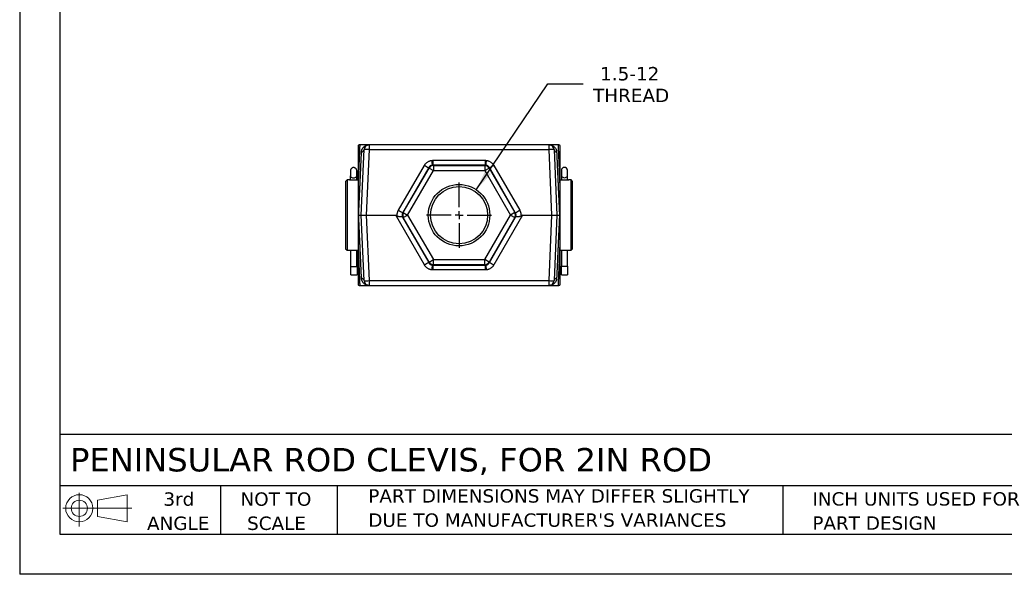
# Model space of a CAD drawing. Header units: inches. Extents: x 0 to 44, y 0 to 34.
# Tile 1 of 9: x 0 to 24.5, y 0 to 13.8. Entities that reach past the tile are written whole.
import ezdxf

# ---------------------------------------------------------------- set-up
doc = ezdxf.new("R2010")
doc.units = ezdxf.units.IN
doc.header["$LTSCALE"] = 4
doc.header["$MEASUREMENT"] = 0
doc.linetypes.add('SLD-Center', pattern=[0.75, 0.6, -0.05, 0.05, -0.05])
doc.linetypes.add('SLD-Solid', pattern=[0])
doc.layers.add('CENTER', color=40, linetype='SLD-Center')
doc.layers.add('SLD-DEFPOINTS', color=7, linetype='Continuous')
doc.layers.add('DIMENSIONS', color=140, linetype='SLD-Solid', lineweight=25)
doc.layers.add('TEXT', color=140, linetype='SLD-Solid', lineweight=25)
doc.styles.add('SLDTEXTSTYLE0', font='VERDANA.TTF')
doc.dimstyles.new('SLDDIMSTYLE4', dxfattribs={"dimtxt": 0.339844, "dimasz": 0.52, "dimexe": 0, "dimexo": 0.0625, "dimgap": 0.084961, "dimtad": 0, "dimtih": 1, "dimtoh": 1, "dimrnd": 1e-09, "dimzin": 12, "dimdsep": 46, "dimtxsty": 'SLDTEXTSTYLE0', "dimsah": 1, "dimcen": 0, "dimadec": 0, "dimazin": 3, "dimtfac": 1, "dimtofl": 0, "dimtmove": 0, "dimatfit": 3, "dimfxl": 0, "dimfrac": 2, "dimtolj": 1, "dimtzin": 12, "dimarcsym": 0})

# ---------------------------------------------------------------- blocks, each defined once
blk = doc.blocks.new('Block11')
at = {"color": 7, "linetype": 'SLD-Solid', "lineweight": 18}
for p, q in [((0.408, 0.836), (0.408, 0)), ((0.863, 0.656), (1.602, 0.792)), ((1.602, 0.792), (1.602, 0.115)), ((0.863, 0.251), (0.863, 0.656)), ((0, 0.454), (1.712, 0.454)), ((0.863, 0.251), (1.602, 0.115))]:
    blk.add_line(p, q, dxfattribs=at)
for radius in [0.339, 0.202]:
    blk.add_circle((0.408, 0.454), radius, dxfattribs=at)
blk = doc.blocks.new('Block12')
at = {"layer": 'SLD-DEFPOINTS'}
blk.add_blockref('Block11', (0, 0), dxfattribs=at)
blk = doc.blocks.new('SW_NOTE_0_2')
at = {"layer": 'TEXT', "color": 0, "char_height": 0.33333, "attachment_point": 1, "style": 'SLDTEXTSTYLE0'}
for s, insert in [('PART DIMENSIONS MAY DIFFER SLIGHTLY ', (0, 0.423)), ("DUE TO MANUFACTURER'S VARIANCES", (0, -0.179))]:
    blk.add_mtext(s, dxfattribs=dict(at, insert=insert))
blk = doc.blocks.new('SW_NOTE_0_3')
at = {"layer": 'TEXT', "color": 0, "char_height": 0.3333, "attachment_point": 2, "style": 'SLDTEXTSTYLE0'}
for s, insert in [('NOT TO', (0.828, 0.423)), ('SCALE', (0.843, -0.179))]:
    blk.add_mtext(s, dxfattribs=dict(at, insert=insert))
blk = doc.blocks.new('SW_NOTE_0_4')
at = {"layer": 'TEXT', "color": 0, "char_height": 0.3333, "attachment_point": 2, "style": 'SLDTEXTSTYLE0'}
for s, insert in [('3rd', (0.365, 0.423)), ('ANGLE', (0.349, -0.179))]:
    blk.add_mtext(s, dxfattribs=dict(at, insert=insert))
blk = doc.blocks.new('SW_NOTE_0_5')
at = {"layer": 'TEXT', "color": 0, "char_height": 0.33333, "attachment_point": 1, "style": 'SLDTEXTSTYLE0'}
for s, insert in [('INCH UNITS USED FOR ', (0, 0.423)), ('PART DESIGN', (0, -0.179))]:
    blk.add_mtext(s, dxfattribs=dict(at, insert=insert))
blk = doc.blocks.new('_D_8')
at = {"layer": 'DIMENSIONS'}
for p, q in [((11.37, 9.576), (13.152, 12.207)), ((13.152, 12.207), (14.027, 12.207))]:
    blk.add_line(p, q, dxfattribs=at)
blk.add_solid([(11.37, 9.576), (11.728, 9.962), (11.595, 10.051)], dxfattribs=at)
at = {"layer": 'DIMENSIONS', "char_height": 0.3333, "attachment_point": 1, "style": 'SLDTEXTSTYLE0'}
for s, insert in [('1.5-12', (14.452, 12.63)), ('THREAD', (14.277, 12.09))]:
    blk.add_mtext(s, dxfattribs=dict(at, insert=insert))
blk = doc.blocks.new('SW_CENTERMARKSYMBOL_1')
at = {"layer": 'CENTER', "color": 0}
for p, q in [((0, 0.2), (0, 0.81095)), ((-0.2, 0), (-0.81095, 0)), ((0, 0), (-0.1, 0)), ((0, 0), (0, 0.1)), ((0, 0), (0, -0.1)), ((0, 0), (0.1, 0)), ((0.2, 0), (0.81095, 0)), ((0, -0.2), (0, -0.81095))]:
    blk.add_line(p, q, dxfattribs=at)

msp = doc.modelspace()

# ---------------------------------------------------------------- linework, layer by layer
at = {"color": 7, "linetype": 'SLD-Solid'}
for p in [(0, 34), (44, 0)]:
    msp.add_line(p, (0, 0), dxfattribs=at)
for p, q in [((8.699, 10.692), (8.467, 10.692)), ((8.503, 8.942), (8.574, 10.573)), ((8.699, 10.573), (8.628, 8.942)), ((8.699, 10.692), (8.699, 10.573)), ((13.182, 10.692), (8.699, 10.692)), ((8.699, 10.573), (13.182, 10.573)), ((13.414, 10.692), (13.182, 10.692)), ((13.182, 10.573), (13.182, 10.692)), ((13.253, 8.942), (13.182, 10.573)), ((13.307, 10.573), (13.378, 8.942)), ((10.294, 10.188), (10.294, 10.307)), ((10.294, 10.307), (11.587, 10.307)), ((11.587, 10.307), (11.587, 10.188)), ((9.431, 9.062), (10.077, 10.182)), ((10.185, 10.125), (9.539, 9.005)), ((9.552, 9.005), (10.192, 10.113)), ((10.185, 10.125), (10.192, 10.113)), ((10.192, 10.113), (10.3, 10.051)), ((10.294, 10.188), (10.3, 10.176)), ((11.587, 10.188), (10.294, 10.188)), ((10.3, 10.176), (10.3, 10.051)), ((10.3, 10.176), (11.58, 10.176)), ((11.587, 10.188), (11.58, 10.176)), ((11.58, 10.176), (11.58, 10.051)), ((11.58, 10.051), (11.689, 10.113)), ((11.689, 10.113), (11.696, 10.125)), ((11.689, 10.113), (12.329, 9.005)), ((12.341, 9.005), (11.696, 10.125)), ((11.804, 10.182), (12.45, 9.062)), ((13.487, 10.058), (13.487, 9.926)), ((13.643, 9.926), (13.643, 10.058)), ((8.152, 9.817), (8.112, 9.777)), ((8.212, 9.817), (8.152, 9.817)), ((8.152, 9.817), (8.152, 8.067)), ((8.395, 9.921), (8.392, 9.921)), ((8.425, 9.817), (8.419, 9.817)), ((9.66, 8.942), (10.3, 10.051)), ((10.3, 10.051), (11.58, 10.051)), ((11.58, 10.051), (12.22, 8.942)), ((13.462, 9.817), (13.456, 9.817)), ((13.487, 9.926), (13.487, 9.815)), ((13.643, 9.815), (13.643, 9.926)), ((13.728, 9.817), (13.669, 9.817)), ((13.768, 9.777), (13.728, 9.817)), ((13.728, 8.067), (13.728, 9.817)), ((8.112, 9.777), (8.112, 8.107)), ((8.425, 9.683), (8.425, 8.201)), ((13.456, 8.201), (13.456, 9.683)), ((13.768, 8.942), (13.768, 9.777)), ((8.574, 7.312), (8.503, 8.942)), ((8.503, 8.942), (8.628, 8.942)), ((8.628, 8.942), (9.362, 8.942)), ((8.628, 8.942), (8.699, 7.312)), ((10.077, 7.702), (9.362, 8.942)), ((9.535, 8.888), (10.185, 7.759)), ((9.54, 8.88), (9.535, 8.888)), ((9.539, 9.005), (9.552, 9.005)), ((9.54, 8.88), (9.552, 8.88)), ((9.552, 9.005), (9.66, 8.942)), ((9.552, 8.88), (9.66, 8.942)), ((10.192, 7.771), (9.552, 8.88)), ((9.66, 8.942), (10.3, 7.834)), ((11.58, 7.834), (12.22, 8.942)), ((12.329, 8.88), (11.689, 7.771)), ((11.696, 7.759), (12.346, 8.888)), ((12.519, 8.942), (11.804, 7.702)), ((12.329, 9.005), (12.22, 8.942)), ((12.22, 8.942), (12.329, 8.88)), ((12.341, 9.005), (12.329, 9.005)), ((12.329, 8.88), (12.341, 8.88)), ((12.346, 8.888), (12.341, 8.88)), ((12.519, 8.942), (13.253, 8.942)), ((13.182, 7.312), (13.253, 8.942)), ((13.253, 8.942), (13.378, 8.942)), ((13.378, 8.942), (13.307, 7.312)), ((13.768, 8.107), (13.768, 8.942)), ((8.112, 8.107), (8.152, 8.067)), ((13.728, 8.067), (13.768, 8.107)), ((8.152, 8.067), (8.212, 8.067)), ((8.237, 8.07), (8.237, 7.667)), ((8.393, 7.667), (8.393, 8.07)), ((8.393, 8.006), (8.394, 8.006)), ((8.394, 8.006), (8.4, 7.455)), ((8.419, 8.067), (8.425, 8.067)), ((13.487, 8.07), (13.487, 7.672)), ((13.643, 7.672), (13.643, 8.07)), ((13.673, 8.067), (13.728, 8.067)), ((8.244, 7.455), (8.242, 7.667)), ((10.185, 7.759), (10.192, 7.771)), ((10.192, 7.771), (10.3, 7.834)), ((10.294, 7.697), (10.3, 7.709)), ((10.294, 7.697), (11.587, 7.697)), ((10.294, 7.577), (10.294, 7.697)), ((10.3, 7.834), (11.58, 7.834)), ((10.3, 7.709), (10.3, 7.834)), ((11.58, 7.709), (10.3, 7.709)), ((11.58, 7.709), (11.58, 7.834)), ((11.689, 7.771), (11.58, 7.834)), ((11.587, 7.697), (11.58, 7.709)), ((11.587, 7.697), (11.587, 7.577)), ((11.696, 7.759), (11.689, 7.771)), ((13.487, 7.459), (13.487, 7.672)), ((13.643, 7.672), (13.643, 7.459)), ((8.244, 7.455), (8.4, 7.455)), ((11.587, 7.577), (10.294, 7.577)), ((13.487, 7.459), (13.643, 7.459)), ((8.467, 7.192), (8.699, 7.192)), ((8.699, 7.312), (13.182, 7.312)), ((8.699, 7.312), (8.699, 7.192)), ((8.699, 7.192), (13.182, 7.192)), ((13.182, 7.192), (13.182, 7.312)), ((13.182, 7.192), (13.414, 7.192))]:
    msp.add_line(p, q)
at = {"flags": 128}
for points in [[(8.392, 9.921), (8.391, 9.94), (8.391, 9.961), (8.391, 9.984), (8.391, 10.006), (8.392, 10.025), (8.392, 10.04), (8.393, 10.05), (8.393, 10.053), (8.394, 10.05), (8.395, 10.04), (8.395, 10.025), (8.396, 10.006), (8.396, 9.984), (8.396, 9.961), (8.395, 9.94), (8.395, 9.921)], [(8.236, 9.921), (8.24, 9.905), (8.251, 9.891), (8.268, 9.88), (8.289, 9.873), (8.312, 9.871), (8.335, 9.873), (8.357, 9.88), (8.374, 9.891), (8.386, 9.905), (8.392, 9.921)], [(13.487, 9.926), (13.492, 9.91), (13.504, 9.896), (13.521, 9.885), (13.542, 9.878), (13.565, 9.875), (13.589, 9.878), (13.61, 9.885), (13.627, 9.896), (13.638, 9.91), (13.643, 9.926)]]:
    msp.add_lwpolyline(points, dxfattribs=at)
for radius in [0.766, 0.711]:
    msp.add_circle((10.94, 8.942), radius)
for centre, radius, start, end in [((8.515, 10.578), 0.0594, 266.7652, 354.5112), ((8.699, 10.567), 0.125, 90, 177.5), ((8.637, 9.855), 0.72, 85.0251, 94.9749), ((13.182, 10.567), 0.125, 2.5, 90), ((13.244, 9.855), 0.72, 85.0251, 94.9749), ((13.366, 10.578), 0.0594, 185.4888, 273.2348), ((14.537, 10.982), 4.337, 188.9905, 190.5704), ((7.344, 10.982), 4.337, 349.4296, 351.0095), ((10.522, 10.895), 0.84, 238.0368, 246.387), ((10.3, 10.051), 0.125, 90.0107, 149.9893), ((11.58, 10.051), 0.125, 30.0107, 89.9893), ((11.359, 10.895), 0.84, 293.613, 301.9632), ((13.565, 10.053), 0.0781, 3.6694, 176.3306), ((10.156, 9.973), 1.921, 177.917, 181.5621), ((3.588, 9.803), 4.65, 0.1448, 1.4553), ((3.948, 9.806), 4.445, 0.1132, 1.4855), ((13.054, 9.803), 4.66, 178.5462, 179.856), ((9.876, 9.775), 0.84, 238.0368, 246.387), ((9.661, 8.942), 0.125, 150.0107, 209.9893), ((12.22, 8.942), 0.125, 330.0107, 29.9893), ((12.005, 9.775), 0.84, 293.613, 301.9632), ((15.284, 8.079), 6.89, 180.0742, 180.6082), ((8.316, 49.765), 42.099, 269.8927, 270.1048), ((10.522, 6.989), 0.84, 113.613, 121.9632), ((10.3, 7.834), 0.125, 210.0107, 269.9893), ((14.537, 6.903), 4.337, 169.4296, 171.0095), ((11.58, 7.834), 0.125, 270.0107, 329.9893), ((7.344, 6.903), 4.337, 8.9905, 10.5704), ((11.359, 6.989), 0.84, 58.0368, 66.387), ((13.565, 49.856), 42.185, 269.8941, 270.1059), ((8.515, 7.306), 0.0594, 5.4888, 93.2348), ((13.366, 7.306), 0.0594, 86.7652, 174.5112), ((8.637, 8.029), 0.72, 265.0251, 274.9749), ((8.699, 7.317), 0.125, 182.5, 270), ((13.244, 8.029), 0.72, 265.0251, 274.9749), ((13.182, 7.317), 0.125, 270, 357.5)]:
    msp.add_arc(centre, radius, start, end)
for centre, major_axis, start_param, end_param in [((10.185, 7.509), (-0.828, 1.431), 6.070481, 6.239487), ((11.696, 7.509), (0.828, 1.431), 0.043698, 0.212704)]:
    msp.add_ellipse(centre, major_axis=major_axis, ratio=0.075562, start_param=start_param, end_param=end_param)
for points, knots in [([(8.468, 10.692), (8.46, 10.691), (8.448, 10.69), (8.434, 10.683), (8.428, 10.678), (8.424, 10.675)], [0, 0, 0, 0, 0.479917, 0.737305, 1, 1, 1, 1]), ([(8.467, 10.692), (8.467, 10.692), (8.467, 10.692), (8.467, 10.691), (8.467, 10.69), (8.467, 10.689), (8.467, 10.687), (8.467, 10.685), (8.467, 10.683), (8.467, 10.68), (8.467, 10.676), (8.466, 10.673), (8.466, 10.668), (8.466, 10.664), (8.466, 10.659), (8.466, 10.653), (8.465, 10.648), (8.465, 10.641), (8.465, 10.635), (8.465, 10.628), (8.464, 10.62), (8.464, 10.612), (8.464, 10.604), (8.463, 10.596), (8.463, 10.586), (8.462, 10.577), (8.462, 10.567), (8.462, 10.557), (8.461, 10.546), (8.461, 10.535), (8.46, 10.523), (8.46, 10.512), (8.459, 10.499), (8.459, 10.487), (8.458, 10.473), (8.458, 10.46), (8.457, 10.446), (8.456, 10.432), (8.456, 10.417), (8.455, 10.402), (8.454, 10.386), (8.454, 10.367), (8.453, 10.345), (8.452, 10.319), (8.45, 10.291), (8.449, 10.262), (8.448, 10.232), (8.447, 10.201), (8.445, 10.168), (8.444, 10.135), (8.442, 10.1), (8.441, 10.064), (8.439, 10.026), (8.438, 9.988), (8.436, 9.948), (8.434, 9.907), (8.432, 9.864), (8.431, 9.821), (8.429, 9.776), (8.427, 9.73), (8.425, 9.699), (8.425, 9.683)], [0, 0, 0, 0, 0.01315, 0.026322, 0.039517, 0.052734, 0.065973, 0.079235, 0.092519, 0.105825, 0.119154, 0.132505, 0.145879, 0.159275, 0.172694, 0.186135, 0.199598, 0.213084, 0.226592, 0.240122, 0.253676, 0.267251, 0.280849, 0.294469, 0.308112, 0.321778, 0.335465, 0.349176, 0.362909, 0.376664, 0.390442, 0.404242, 0.418065, 0.43191, 0.445778, 0.459668, 0.473581, 0.487516, 0.501474, 0.515454, 0.529457, 0.543483, 0.565145, 0.587069, 0.609257, 0.631707, 0.65442, 0.677395, 0.700634, 0.724135, 0.747899, 0.771926, 0.796216, 0.820769, 0.845585, 0.870663, 0.896005, 0.921609, 0.947476, 0.973607, 1, 1, 1, 1]), ([(8.425, 10.674), (8.425, 10.675), (8.425, 10.676), (8.425, 10.668), (8.425, 10.65), (8.425, 10.619), (8.425, 10.578), (8.425, 10.526), (8.425, 10.463), (8.425, 10.391), (8.425, 10.308), (8.425, 10.217), (8.425, 10.109), (8.425, 9.983), (8.425, 9.839), (8.425, 9.735), (8.425, 9.683)], [0, 0, 0, 0, 0.017151, 0.088991, 0.160831, 0.23267, 0.30452, 0.376369, 0.447988, 0.51985, 0.591711, 0.663577, 0.735442, 0.823552, 0.911894, 1, 1, 1, 1]), ([(8.512, 10.519), (8.512, 10.522), (8.512, 10.527), (8.513, 10.535), (8.514, 10.543), (8.516, 10.551), (8.518, 10.558), (8.52, 10.566), (8.523, 10.574), (8.526, 10.581), (8.529, 10.588), (8.537, 10.604), (8.553, 10.626), (8.577, 10.65), (8.605, 10.669), (8.63, 10.68), (8.651, 10.686), (8.666, 10.69), (8.682, 10.692), (8.693, 10.692), (8.699, 10.692)], [0, 0, 0, 0, 0.022712, 0.045914, 0.069617, 0.093825, 0.118546, 0.143787, 0.169552, 0.195849, 0.222681, 0.250054, 0.368978, 0.500393, 0.617176, 0.749988, 0.808791, 0.874773, 0.926912, 1, 1, 1, 1]), ([(13.182, 10.692), (13.185, 10.692), (13.19, 10.692), (13.197, 10.692), (13.203, 10.691), (13.209, 10.69), (13.218, 10.689), (13.23, 10.686), (13.251, 10.68), (13.276, 10.669), (13.304, 10.65), (13.328, 10.626), (13.345, 10.602), (13.354, 10.584), (13.359, 10.571), (13.363, 10.558), (13.366, 10.545), (13.368, 10.532), (13.369, 10.523), (13.369, 10.519)], [0, 0, 0, 0, 0.031749, 0.060147, 0.085193, 0.106888, 0.125231, 0.19121, 0.250016, 0.382826, 0.499612, 0.631026, 0.749952, 0.795271, 0.839098, 0.881456, 0.922372, 0.961876, 1, 1, 1, 1]), ([(13.456, 10.675), (13.453, 10.678), (13.447, 10.683), (13.433, 10.69), (13.421, 10.691), (13.413, 10.692)], [0, 0, 0, 0, 0.262695, 0.520083, 1, 1, 1, 1]), ([(13.456, 9.683), (13.456, 9.691), (13.455, 9.706), (13.454, 9.728), (13.453, 9.75), (13.452, 9.771), (13.451, 9.793), (13.451, 9.814), (13.45, 9.835), (13.449, 9.856), (13.448, 9.876), (13.447, 9.896), (13.446, 9.916), (13.445, 9.936), (13.445, 9.955), (13.444, 9.974), (13.443, 9.992), (13.442, 10.011), (13.442, 10.029), (13.441, 10.047), (13.44, 10.065), (13.439, 10.082), (13.439, 10.099), (13.438, 10.116), (13.437, 10.132), (13.437, 10.148), (13.436, 10.164), (13.435, 10.18), (13.435, 10.195), (13.434, 10.21), (13.433, 10.225), (13.433, 10.24), (13.432, 10.254), (13.431, 10.268), (13.431, 10.282), (13.43, 10.295), (13.43, 10.308), (13.429, 10.321), (13.429, 10.334), (13.428, 10.346), (13.428, 10.358), (13.427, 10.377), (13.426, 10.402), (13.425, 10.432), (13.423, 10.46), (13.422, 10.487), (13.421, 10.512), (13.42, 10.535), (13.419, 10.557), (13.418, 10.577), (13.418, 10.596), (13.417, 10.613), (13.416, 10.628), (13.416, 10.642), (13.415, 10.654), (13.415, 10.664), (13.414, 10.673), (13.414, 10.68), (13.414, 10.685), (13.414, 10.689), (13.414, 10.692), (13.414, 10.692), (13.414, 10.692)], [0, 0, 0, 0, 0.01257, 0.025081, 0.037532, 0.049924, 0.062256, 0.07453, 0.086744, 0.098898, 0.110994, 0.12303, 0.135006, 0.146924, 0.158782, 0.170581, 0.18232, 0.194, 0.205621, 0.217182, 0.228684, 0.240127, 0.251511, 0.262835, 0.2741, 0.285305, 0.296452, 0.307539, 0.318566, 0.329535, 0.340444, 0.351294, 0.362084, 0.372815, 0.383487, 0.3941, 0.404653, 0.415147, 0.425582, 0.435957, 0.446274, 0.456531, 0.484558, 0.512496, 0.540343, 0.5681, 0.595767, 0.623345, 0.650832, 0.678229, 0.705537, 0.732755, 0.759882, 0.786921, 0.813869, 0.840728, 0.867497, 0.894177, 0.920767, 0.947267, 0.973678, 1, 1, 1, 1]), ([(13.456, 9.683), (13.456, 9.714), (13.456, 9.805), (13.456, 9.932), (13.456, 10.061), (13.456, 10.165), (13.456, 10.261), (13.456, 10.349), (13.456, 10.427), (13.456, 10.494), (13.456, 10.552), (13.456, 10.599), (13.456, 10.635), (13.456, 10.66), (13.456, 10.674), (13.456, 10.674), (13.456, 10.674)], [0, 0, 0, 0, 0.05167, 0.155151, 0.22702, 0.29889, 0.37075, 0.442612, 0.514469, 0.586327, 0.658173, 0.73002, 0.80186, 0.873703, 0.945314, 1, 1, 1, 1]), ([(8.44, 8.942), (8.441, 8.951), (8.442, 8.968), (8.443, 8.994), (8.444, 9.02), (8.445, 9.044), (8.446, 9.068), (8.447, 9.092), (8.448, 9.115), (8.449, 9.137), (8.45, 9.159), (8.451, 9.18), (8.452, 9.201), (8.453, 9.221), (8.454, 9.241), (8.455, 9.26), (8.456, 9.278), (8.456, 9.296), (8.457, 9.313), (8.458, 9.33), (8.459, 9.346), (8.459, 9.361), (8.46, 9.376), (8.461, 9.39), (8.461, 9.404), (8.464, 9.456), (8.468, 9.544), (8.473, 9.663), (8.478, 9.773), (8.483, 9.878), (8.487, 9.981), (8.492, 10.081), (8.496, 10.172), (8.499, 10.24), (8.501, 10.29), (8.503, 10.324), (8.504, 10.356), (8.506, 10.387), (8.507, 10.417), (8.508, 10.445), (8.51, 10.471), (8.511, 10.496), (8.511, 10.511), (8.512, 10.519)], [0, 0, 0, 0, 0.013458, 0.026633, 0.039527, 0.052138, 0.064466, 0.076513, 0.088277, 0.099759, 0.110959, 0.121877, 0.132512, 0.142865, 0.152936, 0.162724, 0.172231, 0.181455, 0.190396, 0.199056, 0.207433, 0.215528, 0.223341, 0.230871, 0.23812, 0.245086, 0.313989, 0.379462, 0.441506, 0.50012, 0.566556, 0.631196, 0.69404, 0.755089, 0.783041, 0.810808, 0.83839, 0.865788, 0.893, 0.920027, 0.94687, 0.973527, 1, 1, 1, 1]), ([(10.077, 10.182), (10.079, 10.185), (10.082, 10.19), (10.087, 10.198), (10.092, 10.205), (10.097, 10.212), (10.103, 10.219), (10.113, 10.231), (10.129, 10.246), (10.151, 10.263), (10.175, 10.278), (10.197, 10.288), (10.217, 10.296), (10.235, 10.301), (10.247, 10.303), (10.253, 10.304)], [0, 0, 0, 0, 0.041269, 0.082432, 0.123542, 0.164655, 0.205825, 0.247106, 0.373604, 0.500174, 0.626627, 0.753159, 0.835494, 0.917628, 1, 1, 1, 1]), ([(10.253, 10.304), (10.256, 10.304), (10.263, 10.305), (10.273, 10.306), (10.283, 10.307), (10.29, 10.307), (10.294, 10.307)], [0, 0, 0, 0, 0.250205, 0.499994, 0.749786, 1, 1, 1, 1]), ([(11.587, 10.307), (11.591, 10.307), (11.598, 10.307), (11.608, 10.306), (11.618, 10.305), (11.625, 10.304), (11.628, 10.304)], [0, 0, 0, 0, 0.250214, 0.500006, 0.749795, 1, 1, 1, 1]), ([(11.628, 10.304), (11.631, 10.303), (11.637, 10.302), (11.646, 10.3), (11.655, 10.298), (11.663, 10.295), (11.672, 10.292), (11.686, 10.287), (11.706, 10.278), (11.73, 10.263), (11.752, 10.246), (11.77, 10.229), (11.784, 10.212), (11.794, 10.198), (11.801, 10.187), (11.804, 10.182)], [0, 0, 0, 0, 0.041223, 0.082343, 0.123414, 0.164491, 0.205629, 0.246882, 0.373318, 0.499866, 0.62634, 0.752934, 0.83533, 0.917539, 1, 1, 1, 1]), ([(13.369, 10.519), (13.369, 10.515), (13.37, 10.508), (13.37, 10.496), (13.371, 10.484), (13.371, 10.471), (13.372, 10.458), (13.373, 10.445), (13.373, 10.431), (13.374, 10.417), (13.374, 10.402), (13.375, 10.387), (13.376, 10.372), (13.377, 10.356), (13.377, 10.34), (13.378, 10.324), (13.379, 10.307), (13.38, 10.29), (13.38, 10.272), (13.382, 10.234), (13.385, 10.172), (13.389, 10.081), (13.394, 9.981), (13.398, 9.878), (13.403, 9.773), (13.408, 9.663), (13.413, 9.544), (13.417, 9.452), (13.42, 9.39), (13.422, 9.36), (13.423, 9.329), (13.425, 9.295), (13.426, 9.259), (13.428, 9.221), (13.43, 9.18), (13.432, 9.137), (13.434, 9.091), (13.436, 9.044), (13.438, 8.994), (13.44, 8.96), (13.441, 8.942)], [0, 0, 0, 0, 0.013214, 0.026473, 0.039779, 0.053131, 0.06653, 0.079975, 0.093465, 0.107003, 0.120586, 0.134215, 0.147891, 0.161613, 0.175382, 0.189196, 0.203057, 0.216964, 0.230918, 0.244917, 0.305966, 0.36881, 0.43345, 0.499886, 0.558499, 0.620543, 0.686016, 0.754919, 0.769133, 0.784476, 0.800948, 0.818549, 0.837279, 0.857138, 0.878126, 0.900243, 0.923489, 0.947864, 0.973367, 1, 1, 1, 1]), ([(8.395, 10.034), (8.395, 10.034), (8.395, 10.038), (8.394, 10.044), (8.394, 10.051), (8.393, 10.058), (8.392, 10.066), (8.389, 10.076), (8.383, 10.088), (8.373, 10.103), (8.357, 10.115), (8.338, 10.124), (8.317, 10.127), (8.296, 10.125), (8.276, 10.117), (8.259, 10.103), (8.247, 10.088), (8.241, 10.074), (8.238, 10.062), (8.237, 10.054), (8.237, 10.047), (8.236, 10.041), (8.236, 10.036), (8.236, 10.035)], [0, 0, 0, 0, 0.00875, 0.050126, 0.090759, 0.138144, 0.164027, 0.192008, 0.236546, 0.296402, 0.363317, 0.431226, 0.499251, 0.567304, 0.635385, 0.703534, 0.771911, 0.821179, 0.853947, 0.891843, 0.934901, 0.984912, 1, 1, 1, 1]), ([(10.273, 10.186), (10.271, 10.186), (10.266, 10.185), (10.26, 10.183), (10.253, 10.181), (10.246, 10.178), (10.24, 10.176), (10.233, 10.172), (10.227, 10.169), (10.221, 10.164), (10.215, 10.16), (10.209, 10.155), (10.204, 10.15), (10.199, 10.144), (10.194, 10.138), (10.189, 10.132), (10.187, 10.127), (10.185, 10.125)], [0, 0, 0, 0, 0.06217, 0.124969, 0.188402, 0.25247, 0.317178, 0.382527, 0.448521, 0.515163, 0.582455, 0.650399, 0.718999, 0.788257, 0.858175, 0.928755, 1, 1, 1, 1]), ([(10.294, 10.188), (10.291, 10.188), (10.287, 10.188), (10.28, 10.187), (10.275, 10.186), (10.273, 10.186)], [0, 0, 0, 0, 0.333853, 0.667182, 1, 1, 1, 1]), ([(11.608, 10.186), (11.605, 10.186), (11.601, 10.187), (11.594, 10.188), (11.59, 10.188), (11.587, 10.188)], [0, 0, 0, 0, 0.332818, 0.666147, 1, 1, 1, 1]), ([(11.696, 10.125), (11.694, 10.127), (11.692, 10.131), (11.688, 10.137), (11.684, 10.142), (11.679, 10.147), (11.675, 10.152), (11.67, 10.157), (11.665, 10.161), (11.66, 10.165), (11.654, 10.168), (11.649, 10.172), (11.643, 10.175), (11.637, 10.177), (11.631, 10.18), (11.626, 10.182), (11.62, 10.183), (11.614, 10.185), (11.61, 10.186), (11.608, 10.186)], [0, 0, 0, 0, 0.062898, 0.125278, 0.187142, 0.248492, 0.309328, 0.369653, 0.429469, 0.488776, 0.547578, 0.605875, 0.66367, 0.720964, 0.77776, 0.834059, 0.889864, 0.945177, 1, 1, 1, 1]), ([(8.419, 9.817), (8.419, 9.817), (8.421, 9.817), (8.411, 9.816), (8.391, 9.814), (8.361, 9.812), (8.334, 9.811), (8.308, 9.81), (8.281, 9.811), (8.25, 9.813), (8.227, 9.815), (8.212, 9.817), (8.212, 9.817), (8.212, 9.817)], [0, 0, 0, 0, 0.035699, 0.143685, 0.253831, 0.362166, 0.467542, 0.500217, 0.602269, 0.704894, 0.811451, 0.917032, 1, 1, 1, 1]), ([(13.565, 9.81), (13.554, 9.811), (13.531, 9.811), (13.5, 9.813), (13.477, 9.815), (13.462, 9.817), (13.462, 9.817), (13.462, 9.817)], [0, 0, 0, 0, 0.203625, 0.408444, 0.621756, 0.833154, 1, 1, 1, 1]), ([(13.669, 9.817), (13.67, 9.817), (13.671, 9.817), (13.662, 9.816), (13.642, 9.814), (13.612, 9.812), (13.585, 9.811), (13.569, 9.811), (13.565, 9.81)], [0, 0, 0, 0, 0.063318, 0.279451, 0.498675, 0.715913, 0.925531, 1, 1, 1, 1]), ([(8.44, 8.942), (8.442, 8.942), (8.445, 8.942), (8.45, 8.942), (8.455, 8.942), (8.46, 8.942), (8.467, 8.942), (8.475, 8.942), (8.484, 8.942), (8.491, 8.942), (8.497, 8.942), (8.5, 8.942), (8.503, 8.942), (8.503, 8.942), (8.503, 8.942)], [0, 0, 0, 0, 0.047641, 0.096637, 0.146899, 0.198312, 0.250746, 0.373718, 0.500257, 0.603999, 0.707081, 0.808185, 0.906142, 1, 1, 1, 1]), ([(8.512, 7.365), (8.512, 7.369), (8.511, 7.377), (8.511, 7.389), (8.51, 7.401), (8.51, 7.413), (8.509, 7.426), (8.508, 7.44), (8.508, 7.453), (8.507, 7.468), (8.506, 7.482), (8.506, 7.497), (8.505, 7.512), (8.504, 7.528), (8.504, 7.544), (8.503, 7.561), (8.502, 7.578), (8.501, 7.595), (8.501, 7.612), (8.499, 7.651), (8.496, 7.713), (8.492, 7.804), (8.487, 7.903), (8.483, 8.006), (8.478, 8.112), (8.473, 8.221), (8.468, 8.34), (8.463, 8.433), (8.461, 8.495), (8.459, 8.524), (8.458, 8.555), (8.456, 8.589), (8.455, 8.625), (8.453, 8.664), (8.451, 8.704), (8.449, 8.747), (8.447, 8.793), (8.445, 8.841), (8.443, 8.891), (8.441, 8.925), (8.44, 8.942)], [0, 0, 0, 0, 0.013214, 0.026473, 0.039779, 0.053131, 0.06653, 0.079975, 0.093465, 0.107003, 0.120586, 0.134215, 0.147891, 0.161613, 0.175382, 0.189196, 0.203057, 0.216964, 0.230918, 0.244917, 0.305966, 0.36881, 0.43345, 0.499886, 0.558499, 0.620543, 0.686016, 0.754919, 0.769133, 0.784476, 0.800948, 0.818549, 0.837279, 0.857138, 0.878126, 0.900243, 0.923489, 0.947864, 0.973367, 1, 1, 1, 1]), ([(9.398, 8.922), (9.398, 8.925), (9.398, 8.932), (9.398, 8.943), (9.398, 8.953), (9.399, 8.963), (9.4, 8.974), (9.402, 8.984), (9.405, 8.997), (9.409, 9.012), (9.415, 9.029), (9.422, 9.046), (9.428, 9.056), (9.431, 9.062)], [0, 0, 0, 0, 0.0717474, 0.1431866, 0.2144416, 0.2856371, 0.3568983, 0.4283499, 0.5001158, 0.6254099, 0.7500419, 0.8746819, 1, 1, 1, 1]), ([(9.535, 8.888), (9.533, 8.891), (9.532, 8.892), (9.529, 8.895), (9.528, 8.896), (9.524, 8.899), (9.521, 8.9), (9.513, 8.901), (9.508, 8.902), (9.498, 8.902), (9.492, 8.902), (9.48, 8.902), (9.473, 8.902), (9.459, 8.902), (9.451, 8.902), (9.435, 8.904), (9.427, 8.906), (9.412, 8.912), (9.405, 8.916), (9.398, 8.922)], [0, 0, 0, 0, 0.0625, 0.0625, 0.125, 0.125, 0.25, 0.25, 0.375, 0.375, 0.5, 0.5, 0.625, 0.625, 0.75, 0.75, 0.875, 0.875, 1, 1, 1, 1]), ([(9.539, 9.005), (9.538, 9.003), (9.536, 8.999), (9.533, 8.993), (9.531, 8.986), (9.528, 8.98), (9.526, 8.973), (9.525, 8.965), (9.524, 8.958), (9.523, 8.95), (9.523, 8.945), (9.523, 8.942)], [0, 0, 0, 0, 0.100608, 0.203838, 0.309692, 0.418172, 0.529279, 0.643014, 0.759378, 0.878373, 1, 1, 1, 1]), ([(9.523, 8.942), (9.523, 8.94), (9.523, 8.935), (9.524, 8.927), (9.525, 8.917), (9.528, 8.906), (9.533, 8.893), (9.537, 8.884), (9.54, 8.88)], [0, 0, 0, 0, 0.0960111, 0.2202945, 0.3728439, 0.5536513, 0.7627071, 1, 1, 1, 1]), ([(12.341, 8.88), (12.342, 8.882), (12.345, 8.886), (12.348, 8.892), (12.35, 8.899), (12.352, 8.904), (12.354, 8.91), (12.355, 8.915), (12.356, 8.92), (12.357, 8.925), (12.357, 8.929), (12.358, 8.933), (12.358, 8.936), (12.358, 8.939), (12.358, 8.946), (12.358, 8.956), (12.355, 8.97), (12.352, 8.982), (12.347, 8.994), (12.343, 9.001), (12.341, 9.005)], [0, 0, 0, 0, 0.056583, 0.1101528, 0.1607091, 0.2082518, 0.2527809, 0.2942962, 0.3327977, 0.3682852, 0.4007587, 0.4302181, 0.4566634, 0.4800945, 0.5005114, 0.6089097, 0.7130545, 0.8129488, 0.9085959, 1, 1, 1, 1]), ([(12.483, 8.922), (12.476, 8.916), (12.469, 8.912), (12.453, 8.906), (12.445, 8.904), (12.43, 8.902), (12.422, 8.902), (12.408, 8.902), (12.401, 8.902), (12.389, 8.902), (12.383, 8.902), (12.373, 8.902), (12.368, 8.901), (12.36, 8.9), (12.357, 8.899), (12.353, 8.896), (12.352, 8.895), (12.349, 8.892), (12.348, 8.891), (12.346, 8.888)], [0, 0, 0, 0, 0.125, 0.125, 0.25, 0.25, 0.375, 0.375, 0.5, 0.5, 0.625, 0.625, 0.75, 0.75, 0.875, 0.875, 0.9375, 0.9375, 1, 1, 1, 1]), ([(12.45, 9.062), (12.451, 9.059), (12.455, 9.053), (12.459, 9.043), (12.464, 9.034), (12.467, 9.024), (12.471, 9.014), (12.474, 9.004), (12.477, 8.992), (12.48, 8.976), (12.482, 8.958), (12.483, 8.94), (12.483, 8.928), (12.483, 8.922)], [0, 0, 0, 0, 0.071706, 0.14311, 0.214335, 0.285508, 0.356753, 0.428194, 0.499957, 0.625261, 0.749923, 0.874613, 1, 1, 1, 1]), ([(13.441, 8.942), (13.44, 8.933), (13.439, 8.916), (13.438, 8.89), (13.437, 8.865), (13.436, 8.84), (13.435, 8.816), (13.434, 8.792), (13.433, 8.769), (13.432, 8.747), (13.431, 8.725), (13.43, 8.704), (13.429, 8.683), (13.428, 8.663), (13.427, 8.644), (13.426, 8.625), (13.425, 8.606), (13.425, 8.589), (13.424, 8.571), (13.423, 8.555), (13.422, 8.539), (13.422, 8.523), (13.421, 8.508), (13.42, 8.494), (13.42, 8.48), (13.417, 8.428), (13.413, 8.34), (13.408, 8.221), (13.403, 8.112), (13.398, 8.006), (13.394, 7.903), (13.389, 7.804), (13.385, 7.713), (13.382, 7.644), (13.38, 7.595), (13.378, 7.561), (13.377, 7.528), (13.375, 7.497), (13.374, 7.467), (13.373, 7.44), (13.371, 7.413), (13.37, 7.388), (13.37, 7.373), (13.369, 7.365)], [0, 0, 0, 0, 0.013458, 0.026633, 0.039527, 0.052138, 0.064466, 0.076513, 0.088277, 0.099759, 0.110959, 0.121877, 0.132512, 0.142865, 0.152936, 0.162724, 0.172231, 0.181455, 0.190396, 0.199056, 0.207433, 0.215528, 0.223341, 0.230871, 0.23812, 0.245086, 0.313989, 0.379462, 0.441506, 0.50012, 0.566556, 0.631196, 0.69404, 0.755089, 0.783041, 0.810808, 0.83839, 0.865788, 0.893, 0.920027, 0.94687, 0.973527, 1, 1, 1, 1]), ([(13.378, 8.942), (13.378, 8.942), (13.378, 8.942), (13.379, 8.942), (13.38, 8.942), (13.381, 8.942), (13.383, 8.942), (13.386, 8.942), (13.389, 8.942), (13.392, 8.942), (13.397, 8.942), (13.405, 8.942), (13.415, 8.942), (13.424, 8.942), (13.433, 8.942), (13.438, 8.942), (13.441, 8.942)], [0, 0, 0, 0, 0.051606, 0.104591, 0.158819, 0.214132, 0.270348, 0.327264, 0.384663, 0.442314, 0.499983, 0.614698, 0.749427, 0.836191, 0.919888, 1, 1, 1, 1]), ([(8.425, 8.201), (8.425, 8.171), (8.425, 8.079), (8.425, 7.952), (8.425, 7.824), (8.425, 7.719), (8.425, 7.623), (8.425, 7.536), (8.425, 7.458), (8.425, 7.39), (8.425, 7.332), (8.425, 7.285), (8.425, 7.249), (8.425, 7.224), (8.425, 7.211), (8.425, 7.21), (8.425, 7.21)], [0, 0, 0, 0, 0.05167, 0.155151, 0.22702, 0.29889, 0.37075, 0.442612, 0.514469, 0.586327, 0.658173, 0.73002, 0.80186, 0.873703, 0.945314, 1, 1, 1, 1]), ([(8.425, 8.201), (8.425, 8.194), (8.426, 8.179), (8.427, 8.157), (8.428, 8.135), (8.429, 8.113), (8.429, 8.091), (8.43, 8.07), (8.431, 8.049), (8.432, 8.029), (8.433, 8.008), (8.434, 7.988), (8.435, 7.968), (8.435, 7.949), (8.436, 7.93), (8.437, 7.911), (8.438, 7.892), (8.439, 7.873), (8.439, 7.855), (8.44, 7.837), (8.441, 7.82), (8.442, 7.802), (8.442, 7.785), (8.443, 7.769), (8.444, 7.752), (8.444, 7.736), (8.445, 7.72), (8.446, 7.704), (8.446, 7.689), (8.447, 7.674), (8.448, 7.659), (8.448, 7.645), (8.449, 7.63), (8.449, 7.616), (8.45, 7.603), (8.451, 7.589), (8.451, 7.576), (8.452, 7.563), (8.452, 7.55), (8.453, 7.538), (8.453, 7.526), (8.454, 7.507), (8.455, 7.482), (8.456, 7.453), (8.458, 7.424), (8.459, 7.398), (8.46, 7.373), (8.461, 7.349), (8.462, 7.327), (8.462, 7.307), (8.463, 7.289), (8.464, 7.272), (8.465, 7.256), (8.465, 7.243), (8.466, 7.231), (8.466, 7.22), (8.466, 7.212), (8.467, 7.204), (8.467, 7.199), (8.467, 7.195), (8.467, 7.193), (8.467, 7.192), (8.467, 7.192)], [0, 0, 0, 0, 0.01257, 0.0250806, 0.0375319, 0.0499238, 0.0622565, 0.0745298, 0.0867437, 0.0988984, 0.1109937, 0.1230297, 0.1350064, 0.1469238, 0.1587818, 0.1705805, 0.1823199, 0.194, 0.2056208, 0.2171822, 0.2286844, 0.2401272, 0.2515107, 0.2628349, 0.2740998, 0.2853054, 0.2964517, 0.3075387, 0.3185664, 0.3295348, 0.3404439, 0.3512937, 0.3620842, 0.3728154, 0.3834873, 0.3940999, 0.4046532, 0.4151473, 0.425582, 0.4359575, 0.4462737, 0.4565306, 0.4845581, 0.5124955, 0.5403428, 0.5681001, 0.5957673, 0.6233446, 0.6508319, 0.6782293, 0.7055368, 0.7327545, 0.7598824, 0.7869206, 0.8138691, 0.8407279, 0.867497, 0.8941766, 0.9207667, 0.9472672, 0.9736783, 1, 1, 1, 1]), ([(13.414, 7.192), (13.414, 7.192), (13.414, 7.192), (13.414, 7.193), (13.414, 7.194), (13.414, 7.195), (13.414, 7.197), (13.414, 7.199), (13.414, 7.202), (13.414, 7.205), (13.414, 7.208), (13.414, 7.212), (13.415, 7.216), (13.415, 7.221), (13.415, 7.226), (13.415, 7.231), (13.415, 7.237), (13.416, 7.243), (13.416, 7.25), (13.416, 7.257), (13.417, 7.264), (13.417, 7.272), (13.417, 7.28), (13.418, 7.289), (13.418, 7.298), (13.418, 7.307), (13.419, 7.317), (13.419, 7.328), (13.42, 7.338), (13.42, 7.349), (13.421, 7.361), (13.421, 7.373), (13.422, 7.385), (13.422, 7.398), (13.423, 7.411), (13.423, 7.424), (13.424, 7.438), (13.425, 7.453), (13.425, 7.467), (13.426, 7.483), (13.426, 7.498), (13.427, 7.517), (13.428, 7.539), (13.429, 7.566), (13.43, 7.593), (13.432, 7.622), (13.433, 7.652), (13.434, 7.683), (13.436, 7.716), (13.437, 7.75), (13.439, 7.785), (13.44, 7.821), (13.442, 7.858), (13.443, 7.897), (13.445, 7.937), (13.447, 7.978), (13.448, 8.02), (13.45, 8.064), (13.452, 8.108), (13.454, 8.154), (13.455, 8.186), (13.456, 8.201)], [0, 0, 0, 0, 0.01315, 0.026322, 0.039517, 0.052734, 0.065973, 0.079235, 0.092519, 0.105825, 0.119154, 0.132505, 0.145879, 0.159275, 0.172694, 0.186135, 0.199598, 0.213084, 0.226592, 0.240122, 0.253676, 0.267251, 0.280849, 0.294469, 0.308112, 0.321778, 0.335465, 0.349176, 0.362909, 0.376664, 0.390442, 0.404242, 0.418065, 0.43191, 0.445778, 0.459668, 0.473581, 0.487516, 0.501474, 0.515454, 0.529457, 0.543483, 0.565145, 0.587069, 0.609257, 0.631707, 0.65442, 0.677395, 0.700634, 0.724135, 0.747899, 0.771926, 0.796216, 0.820769, 0.845585, 0.870663, 0.896005, 0.921609, 0.947476, 0.973607, 1, 1, 1, 1]), ([(13.456, 7.21), (13.456, 7.21), (13.456, 7.208), (13.456, 7.216), (13.456, 7.235), (13.456, 7.265), (13.456, 7.307), (13.456, 7.359), (13.456, 7.421), (13.456, 7.494), (13.456, 7.576), (13.456, 7.668), (13.456, 7.776), (13.456, 7.902), (13.456, 8.046), (13.456, 8.15), (13.456, 8.201)], [0, 0, 0, 0, 0.0171509, 0.088991, 0.1608314, 0.2326705, 0.3045199, 0.3763691, 0.4479882, 0.5198499, 0.5917111, 0.6635769, 0.7354415, 0.8235517, 0.9118941, 1, 1, 1, 1]), ([(8.212, 8.067), (8.211, 8.067), (8.21, 8.067), (8.22, 8.068), (8.24, 8.07), (8.27, 8.073), (8.296, 8.074), (8.312, 8.074), (8.315, 8.074)], [0, 0, 0, 0, 0.0639827, 0.2815773, 0.5035253, 0.7218226, 0.9341577, 1, 1, 1, 1]), ([(8.315, 8.074), (8.327, 8.074), (8.35, 8.073), (8.381, 8.071), (8.404, 8.069), (8.419, 8.067), (8.419, 8.067), (8.419, 8.067)], [0, 0, 0, 0, 0.205818, 0.412795, 0.6277, 0.840636, 1, 1, 1, 1]), ([(13.458, 8.067), (13.459, 8.067), (13.461, 8.068), (13.477, 8.069), (13.503, 8.072), (13.537, 8.074), (13.573, 8.074), (13.608, 8.073), (13.639, 8.071), (13.661, 8.069), (13.672, 8.067), (13.673, 8.067), (13.673, 8.067)], [0, 0, 0, 0, 0.091529, 0.200856, 0.311823, 0.417784, 0.525285, 0.626617, 0.731391, 0.838092, 0.945569, 1, 1, 1, 1]), ([(10.253, 7.58), (10.25, 7.581), (10.244, 7.582), (10.235, 7.584), (10.226, 7.586), (10.218, 7.589), (10.209, 7.592), (10.195, 7.597), (10.175, 7.607), (10.151, 7.621), (10.129, 7.638), (10.111, 7.656), (10.097, 7.672), (10.087, 7.687), (10.08, 7.697), (10.077, 7.702)], [0, 0, 0, 0, 0.041223, 0.082343, 0.123414, 0.164491, 0.205629, 0.246882, 0.373318, 0.499866, 0.62634, 0.752934, 0.83533, 0.917539, 1, 1, 1, 1]), ([(10.185, 7.759), (10.187, 7.757), (10.189, 7.753), (10.193, 7.748), (10.197, 7.742), (10.201, 7.737), (10.206, 7.732), (10.211, 7.728), (10.216, 7.724), (10.221, 7.72), (10.227, 7.716), (10.232, 7.713), (10.238, 7.71), (10.244, 7.707), (10.249, 7.705), (10.255, 7.703), (10.261, 7.701), (10.267, 7.699), (10.271, 7.699), (10.273, 7.698)], [0, 0, 0, 0, 0.062898, 0.125278, 0.187142, 0.248492, 0.309328, 0.369653, 0.429469, 0.488776, 0.547578, 0.605875, 0.66367, 0.720964, 0.77776, 0.834059, 0.889864, 0.945177, 1, 1, 1, 1]), ([(10.273, 7.698), (10.275, 7.698), (10.28, 7.697), (10.287, 7.697), (10.291, 7.697), (10.294, 7.697)], [0, 0, 0, 0, 0.332818, 0.666147, 1, 1, 1, 1]), ([(11.587, 7.697), (11.59, 7.697), (11.594, 7.697), (11.601, 7.697), (11.605, 7.698), (11.608, 7.698)], [0, 0, 0, 0, 0.333853, 0.667182, 1, 1, 1, 1]), ([(11.608, 7.698), (11.61, 7.699), (11.614, 7.7), (11.621, 7.701), (11.628, 7.703), (11.635, 7.706), (11.641, 7.709), (11.648, 7.712), (11.654, 7.716), (11.66, 7.72), (11.666, 7.724), (11.672, 7.729), (11.677, 7.735), (11.682, 7.74), (11.687, 7.746), (11.692, 7.753), (11.694, 7.757), (11.696, 7.759)], [0, 0, 0, 0, 0.06217, 0.124969, 0.188402, 0.25247, 0.317178, 0.382527, 0.448521, 0.515163, 0.582455, 0.650399, 0.718999, 0.788257, 0.858175, 0.928755, 1, 1, 1, 1]), ([(11.804, 7.702), (11.802, 7.7), (11.799, 7.694), (11.794, 7.687), (11.789, 7.679), (11.783, 7.672), (11.778, 7.665), (11.767, 7.654), (11.752, 7.638), (11.73, 7.621), (11.706, 7.607), (11.684, 7.596), (11.663, 7.589), (11.646, 7.584), (11.634, 7.582), (11.628, 7.58)], [0, 0, 0, 0, 0.041269, 0.082432, 0.123542, 0.164655, 0.205825, 0.247106, 0.373604, 0.500174, 0.626627, 0.753159, 0.835494, 0.917628, 1, 1, 1, 1]), ([(8.699, 7.192), (8.696, 7.192), (8.691, 7.192), (8.684, 7.193), (8.678, 7.193), (8.672, 7.194), (8.663, 7.195), (8.651, 7.198), (8.63, 7.204), (8.605, 7.215), (8.577, 7.235), (8.553, 7.258), (8.536, 7.282), (8.527, 7.301), (8.522, 7.313), (8.518, 7.326), (8.515, 7.339), (8.513, 7.352), (8.512, 7.361), (8.512, 7.365)], [0, 0, 0, 0, 0.031749, 0.060147, 0.085193, 0.106888, 0.125231, 0.19121, 0.250016, 0.382826, 0.499612, 0.631026, 0.749952, 0.795271, 0.839098, 0.881456, 0.922372, 0.961876, 1, 1, 1, 1]), ([(10.294, 7.577), (10.29, 7.577), (10.283, 7.577), (10.273, 7.578), (10.263, 7.579), (10.256, 7.58), (10.253, 7.58)], [0, 0, 0, 0, 0.250214, 0.500006, 0.749795, 1, 1, 1, 1]), ([(11.628, 7.58), (11.625, 7.58), (11.618, 7.579), (11.608, 7.578), (11.598, 7.577), (11.591, 7.577), (11.587, 7.577)], [0, 0, 0, 0, 0.250205, 0.499994, 0.749786, 1, 1, 1, 1]), ([(13.369, 7.365), (13.369, 7.363), (13.369, 7.357), (13.368, 7.349), (13.367, 7.342), (13.365, 7.334), (13.363, 7.326), (13.361, 7.318), (13.358, 7.311), (13.355, 7.303), (13.351, 7.296), (13.344, 7.28), (13.328, 7.258), (13.304, 7.235), (13.276, 7.215), (13.251, 7.204), (13.23, 7.198), (13.215, 7.195), (13.199, 7.193), (13.188, 7.192), (13.182, 7.192)], [0, 0, 0, 0, 0.022712, 0.045914, 0.069617, 0.093825, 0.118546, 0.143787, 0.169552, 0.195849, 0.222681, 0.250054, 0.368978, 0.500393, 0.617176, 0.749988, 0.808791, 0.874773, 0.926912, 1, 1, 1, 1]), ([(8.424, 7.209), (8.428, 7.206), (8.434, 7.201), (8.448, 7.194), (8.46, 7.193), (8.468, 7.192)], [0, 0, 0, 0, 0.262695, 0.520083, 1, 1, 1, 1]), ([(13.413, 7.192), (13.421, 7.193), (13.433, 7.194), (13.447, 7.201), (13.453, 7.206), (13.456, 7.209)], [0, 0, 0, 0, 0.479917, 0.737305, 1, 1, 1, 1])]:
    msp.add_open_spline(points, degree=3, knots=knots)
at = {"layer": 'TEXT'}
for p, q in [((1, 33), (1, 1)), ((43, 3.484), (1, 3.484)), ((43, 2.2), (1, 2.2)), ((5, 2.2), (5, 1)), ((7.907, 2.2), (7.907, 1)), ((18.999, 2.2), (18.999, 1)), ((1, 1), (43, 1))]:
    msp.add_line(p, q, dxfattribs=at)

# ---------------------------------------------------------------- block references
at = {"layer": 'CENTER'}
msp.add_blockref('SW_CENTERMARKSYMBOL_1', (10.94, 8.942), dxfattribs=at)
at = {"layer": 'SLD-DEFPOINTS'}
msp.add_blockref('Block12', (1.077, 1.19), dxfattribs=at)
at = {"layer": 'TEXT'}
for name, p in [('SW_NOTE_0_4', (3.598, 1.617)), ('SW_NOTE_0_3', (5.552, 1.617)), ('SW_NOTE_0_2', (8.68, 1.696)), ('SW_NOTE_0_5', (19.737, 1.622))]:
    msp.add_blockref(name, p, dxfattribs=at)

# ---------------------------------------------------------------- texts
at = {"layer": 'TEXT', "insert": (1.254, 3.145), "char_height": 0.58333, "attachment_point": 1, "style": 'SLDTEXTSTYLE0'}
msp.add_mtext('PENINSULAR ROD CLEVIS, FOR 2IN ROD', dxfattribs=at)

# ---------------------------------------------------------------- dimensions: what is measured, and where the dimension line sits
at = {"layer": 'DIMENSIONS'}
dim = msp.add_diameter_dim_2p(p1=(10.511, 8.308), p2=(11.37, 9.576), text='1.5-12\\PTHREAD', dimstyle='SLDDIMSTYLE4', override={"dimpost": '<>'}, dxfattribs=at)
dim.commit()
dim.dimension.update_dxf_attribs({"geometry": '_D_8', "text_midpoint": (15.2, 12.207), "dimtype": 163})

doc.saveas('drawing.dxf')
